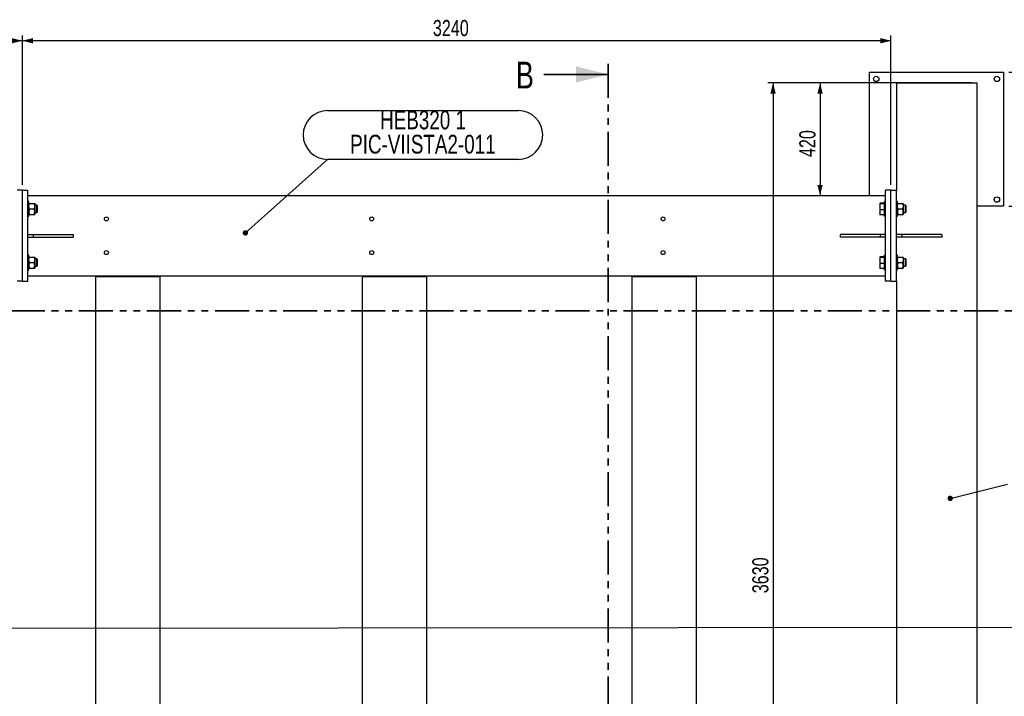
# Model space of a CAD drawing. Header units: millimetres. Extents: x 0 to 841, y 0 to 594.
# Tile 4 of 95: x 337 to 520, y 126 to 252. Entities that reach past the tile are written whole.
import ezdxf

# ---------------------------------------------------------------- set-up
doc = ezdxf.new("R2010")
doc.units = ezdxf.units.MM
doc.linetypes.add('PHANTOM', pattern=[12.7, 6.35, -1.27, 1.27, -1.27, 1.27, -1.27])
doc.layers.add('COTES', color=1, linetype='Continuous')
doc.layers.add('NOTES', color=6, linetype='Continuous')
doc.layers.add('TRAIT-FORT', color=4, linetype='Continuous', lineweight=25)
doc.styles.add('SLDTEXTSTYLE0', font='TXT', dxfattribs={"width": 0.75})
doc.dimstyles.new('SLDDIMSTYLE0', dxfattribs={"dimtxt": 3, "dimasz": 2, "dimexe": 0, "dimexo": 0.0625, "dimgap": 0.75, "dimtad": 1, "dimdec": 0, "dimlfac": 20, "dimrnd": 1e-09, "dimzin": 12, "dimdsep": 46, "dimtxsty": 'SLDTEXTSTYLE0', "dimsah": 1, "dimcen": 0.09, "dimadec": 0, "dimazin": 3, "dimtfac": 1, "dimtdec": 0, "dimtofl": 0, "dimtmove": 0, "dimatfit": 3, "dimfxl": 1, "dimfrac": 2, "dimtolj": 1, "dimtzin": 12, "dimarcsym": 0})
doc.dimstyles.new('SLDDIMSTYLE1', dxfattribs={"dimtxt": 0.18, "dimasz": 1, "dimexe": 0, "dimexo": 0.0625, "dimgap": 0, "dimtad": 0, "dimtih": 1, "dimtoh": 1, "dimdec": 0, "dimrnd": 1e-09, "dimzin": 0, "dimdsep": 46, "dimtxsty": 'Standard', "dimblk1": 'DOT', "dimblk2": 'DOT', "dimsah": 1, "dimcen": 0.09, "dimadec": 0, "dimazin": 0, "dimtfac": 1, "dimtdec": 0, "dimtofl": 0, "dimtmove": 0, "dimatfit": 3, "dimldrblk": 'DOT', "dimfxl": 1, "dimfrac": 2, "dimtolj": 1, "dimtzin": 0, "dimarcsym": 0})

# ---------------------------------------------------------------- blocks, each defined once
blk = doc.blocks.new('_D')
at = {"layer": 'COTES', "color": 1, "transparency": 16777216}
for p, q in [((521.31, 242.6), (573.31, 242.6)), ((572.31, 242.6), (572.31, 56.1)), ((521.31, 56.1), (573.31, 56.1))]:
    blk.add_line(p, q, dxfattribs=at)
for points in [[(572.31, 242.6), (571.81, 240.6), (572.81, 240.6)], [(572.31, 56.1), (572.81, 58.1), (571.81, 58.1)]]:
    blk.add_solid(points, dxfattribs=at)
at = {"layer": 'COTES', "color": 1, "transparency": 16777216, "insert": (568.44, 144.92), "char_height": 3, "attachment_point": 1, "rotation": 90, "style": 'SLDTEXTSTYLE0'}
blk.add_mtext('3730', dxfattribs=at)
blk = doc.blocks.new('_D_3')
at = {"layer": 'COTES', "color": 1, "transparency": 16777216}
for p, q in [((521.31, 242.6), (536.26, 242.6)), ((535.26, 242.6), (535.26, 217.6)), ((521.31, 217.6), (536.26, 217.6))]:
    blk.add_line(p, q, dxfattribs=at)
for points in [[(535.26, 242.6), (534.76, 240.6), (535.76, 240.6)], [(535.26, 217.6), (535.76, 219.6), (534.76, 219.6)]]:
    blk.add_solid(points, dxfattribs=at)
at = {"layer": 'COTES', "color": 1, "transparency": 16777216, "insert": (531.39, 226.78), "char_height": 3, "attachment_point": 1, "rotation": 90, "style": 'SLDTEXTSTYLE0'}
blk.add_mtext('500', dxfattribs=at)
blk = doc.blocks.new('_D_9')
at = {"layer": 'COTES', "color": 1, "transparency": 16777216}
for p, q in [((337.31, 221.6), (337.31, 249.48)), ((499.31, 248.48), (337.31, 248.48)), ((499.31, 221.6), (499.31, 249.48))]:
    blk.add_line(p, q, dxfattribs=at)
for points in [[(337.31, 248.48), (339.31, 247.98), (339.31, 248.98)], [(499.31, 248.48), (497.31, 248.98), (497.31, 247.98)]]:
    blk.add_solid(points, dxfattribs=at)
at = {"layer": 'COTES', "color": 1, "transparency": 16777216, "insert": (413.87, 252.35), "char_height": 3, "attachment_point": 1, "style": 'SLDTEXTSTYLE0'}
blk.add_mtext('3240', dxfattribs=at)
blk = doc.blocks.new('_D_10')
at = {"layer": 'COTES', "color": 1, "transparency": 16777216}
for p, q in [((185.31, 221.6), (185.31, 249.48)), ((337.31, 248.48), (185.31, 248.48)), ((337.31, 221.6), (337.31, 249.48))]:
    blk.add_line(p, q, dxfattribs=at)
for points in [[(185.31, 248.48), (187.31, 247.98), (187.31, 248.98)], [(337.31, 248.48), (335.31, 248.98), (335.31, 247.98)]]:
    blk.add_solid(points, dxfattribs=at)
at = {"layer": 'COTES', "color": 1, "transparency": 16777216, "insert": (256.87, 252.35), "char_height": 3, "attachment_point": 1, "style": 'SLDTEXTSTYLE0'}
blk.add_mtext('3040', dxfattribs=at)
blk = doc.blocks.new('_D_18')
at = {"layer": 'COTES', "color": 1, "transparency": 16777216}
for p, q in [((499.31, 240.6), (485.08, 240.6)), ((486.08, 240.6), (486.08, 219.6))]:
    blk.add_line(p, q, dxfattribs=at)
for points in [[(486.08, 240.6), (485.58, 238.6), (486.58, 238.6)], [(486.08, 219.6), (486.58, 221.6), (485.58, 221.6)]]:
    blk.add_solid(points, dxfattribs=at)
at = {"layer": 'COTES', "color": 1, "transparency": 16777216, "insert": (482.21, 226.78), "char_height": 3, "attachment_point": 1, "rotation": 90, "style": 'SLDTEXTSTYLE0'}
blk.add_mtext('420', dxfattribs=at)
blk = doc.blocks.new('_D_19')
at = {"layer": 'COTES', "color": 1, "transparency": 16777216}
for p, q in [((514.31, 240.6), (476.31, 240.6)), ((477.31, 240.6), (477.31, 59.1)), ((514.31, 59.1), (476.31, 59.1))]:
    blk.add_line(p, q, dxfattribs=at)
for points in [[(477.31, 240.6), (476.81, 238.6), (477.81, 238.6)], [(477.31, 59.1), (477.81, 61.1), (476.81, 61.1)]]:
    blk.add_solid(points, dxfattribs=at)
at = {"layer": 'COTES', "color": 1, "transparency": 16777216, "insert": (473.44, 145.42), "char_height": 3, "attachment_point": 1, "rotation": 90, "style": 'SLDTEXTSTYLE0'}
blk.add_mtext('3630', dxfattribs=at)
blk = doc.blocks.new('SW_NOTE_7')
at = {"layer": 'NOTES', "color": 0}
for p, q in [((0, 9.11), (35.57, 9.11)), ((35.57, 0), (0, 0))]:
    blk.add_line(p, q, dxfattribs=at)
for centre, start, end in [((0, 4.56), 90, 270), ((35.57, 4.56), 270, 90)]:
    blk.add_arc(centre, 4.56, start, end, dxfattribs=at)
at = {"layer": 'NOTES', "color": 0, "char_height": 3.5, "attachment_point": 2, "style": 'SLDTEXTSTYLE0'}
for s, insert in [('HEB320 1', (17.8, 9.11)), ('PIC-VIISTA2-011', (17.77, 4.59))]:
    blk.add_mtext(s, dxfattribs=dict(at, insert=insert))
blk = doc.blocks.new('_Dot')
at = {"color": 0, "linetype": 'ByBlock', "lineweight": -2}
blk.add_line((-0.5, 0), (-1, 0), dxfattribs=at)
at = {"color": 0, "linetype": 'ByBlock', "const_width": 0.5}
blk.add_lwpolyline([(-0.25, 0, 1), (0.25, 0, 1)], format="xyb", close=True, dxfattribs=at)

msp = doc.modelspace()

# ---------------------------------------------------------------- linework, layer by layer
at = {"color": 7, "linetype": 'PHANTOM', "lineweight": 35}
for p, q in [((446.586, 244.193), (446.586, 26.741)), ((531.998, 198.089), (69.851, 198.089))]:
    msp.add_line(p, q, dxfattribs=at)
at = {"color": 7, "linetype": 'Continuous', "lineweight": 35}
msp.add_line((434.586, 242.193), (446.586, 242.193), dxfattribs=at)
msp.add_solid([(446.586, 242.193), (440.586, 243.693), (440.586, 240.693)], dxfattribs=at)
at = {"layer": 'TRAIT-FORT', "color": 4, "linetype": 'Continuous', "lineweight": 25}
for p, q in [((495.308, 219.605), (495.308, 242.605)), ((495.308, 242.605), (520.308, 242.605)), ((520.308, 242.605), (520.308, 217.605)), ((500.308, 240.605), (515.308, 240.605)), ((500.308, 240.605), (500.308, 220.605)), ((515.308, 240.605), (515.308, 59.105)), ((337.308, 220.605), (336.308, 220.605)), ((337.308, 203.605), (337.308, 220.605)), ((337.308, 220.605), (338.308, 220.605)), ((338.308, 203.605), (338.308, 220.605)), ((499.308, 220.605), (498.308, 220.605)), ((498.308, 203.605), (498.308, 220.605)), ((499.308, 203.605), (499.308, 220.605)), ((499.308, 220.605), (500.308, 220.605)), ((500.308, 203.605), (500.308, 220.605)), ((338.308, 219.605), (498.308, 219.605)), ((338.508, 218.48), (338.308, 218.48)), ((338.508, 217.236), (338.508, 218.48)), ((338.508, 215.73), (338.508, 217.236)), ((338.666, 218.13), (339.449, 218.13)), ((338.666, 217.105), (339.449, 217.105)), ((339.608, 218.13), (339.608, 217.617)), ((340.016, 217.78), (339.608, 217.78)), ((339.608, 217.617), (339.608, 216.592)), ((340.108, 217.688), (340.016, 217.78)), ((340.016, 216.481), (340.016, 217.78)), ((340.108, 216.522), (340.108, 217.688)), ((497.261, 218.14), (497.258, 218.13)), ((497.258, 218.13), (497.258, 218.13)), ((497.258, 218.121), (497.258, 217.498)), ((497.258, 217.498), (497.258, 216.481)), ((498.068, 218.198), (497.315, 218.198)), ((498.068, 218.044), (497.315, 218.044)), ((498.068, 216.951), (497.315, 216.951)), ((498.068, 218.044), (498.068, 218.198)), ((498.108, 218.055), (498.068, 218.055)), ((498.068, 216.951), (498.068, 218.044)), ((498.068, 216.012), (498.068, 216.951)), ((498.308, 218.48), (498.108, 218.48)), ((498.108, 217.236), (498.108, 218.48)), ((498.108, 215.73), (498.108, 217.236)), ((500.508, 218.48), (500.308, 218.48)), ((500.508, 217.236), (500.508, 218.48)), ((500.508, 215.73), (500.508, 217.236)), ((500.666, 218.13), (501.449, 218.13)), ((500.666, 217.105), (501.449, 217.105)), ((501.608, 218.13), (501.608, 217.617)), ((502.016, 217.78), (501.608, 217.78)), ((501.608, 217.617), (501.608, 216.592)), ((502.108, 217.688), (502.016, 217.78)), ((502.016, 216.481), (502.016, 217.78)), ((502.108, 216.522), (502.108, 217.688)), ((520.308, 217.605), (515.308, 217.605)), ((338.308, 215.73), (338.508, 215.73)), ((338.666, 216.08), (339.449, 216.08)), ((339.608, 216.592), (339.608, 216.08)), ((339.608, 216.43), (340.016, 216.43)), ((340.016, 216.43), (340.108, 216.522)), ((340.016, 216.43), (340.016, 216.481)), ((497.258, 216.481), (497.258, 216.08)), ((497.258, 216.08), (497.261, 216.07)), ((498.068, 216.012), (497.315, 216.012)), ((498.068, 216.155), (498.108, 216.155)), ((498.108, 215.73), (498.308, 215.73)), ((500.308, 215.73), (500.508, 215.73)), ((500.666, 216.08), (501.449, 216.08)), ((501.608, 216.592), (501.608, 216.08)), ((501.608, 216.43), (502.016, 216.43)), ((502.016, 216.43), (502.108, 216.522)), ((502.016, 216.43), (502.016, 216.481)), ((338.308, 212.355), (339.308, 212.355)), ((338.308, 211.855), (339.308, 211.855)), ((339.308, 212.355), (339.308, 211.855)), ((339.308, 212.355), (346.808, 212.355)), ((339.308, 211.855), (346.808, 211.855)), ((346.808, 212.355), (346.808, 211.855)), ((489.808, 212.355), (489.808, 211.855)), ((497.308, 212.355), (489.808, 212.355)), ((497.308, 211.855), (489.808, 211.855)), ((497.308, 212.355), (497.308, 211.855)), ((498.308, 212.355), (497.308, 212.355)), ((498.308, 211.855), (497.308, 211.855)), ((501.308, 212.355), (500.308, 212.355)), ((501.308, 211.855), (500.308, 211.855)), ((501.308, 212.355), (501.308, 211.855)), ((508.808, 212.355), (501.308, 212.355)), ((508.808, 211.855), (501.308, 211.855)), ((508.808, 212.355), (508.808, 211.855)), ((338.508, 208.48), (338.308, 208.48)), ((338.508, 207.236), (338.508, 208.48)), ((338.666, 208.13), (339.449, 208.13)), ((339.608, 208.13), (339.608, 207.617)), ((340.016, 207.78), (339.608, 207.78)), ((339.608, 207.617), (339.608, 206.592)), ((340.108, 207.688), (340.016, 207.78)), ((340.016, 206.481), (340.016, 207.78)), ((340.108, 206.522), (340.108, 207.688)), ((497.261, 208.14), (497.258, 208.13)), ((497.258, 208.13), (497.258, 208.13)), ((497.258, 208.121), (497.258, 207.498)), ((498.068, 208.198), (497.315, 208.198)), ((498.068, 208.044), (497.315, 208.044)), ((498.068, 208.044), (498.068, 208.198)), ((498.108, 208.055), (498.068, 208.055)), ((498.068, 206.951), (498.068, 208.044)), ((498.308, 208.48), (498.108, 208.48)), ((498.108, 207.236), (498.108, 208.48)), ((500.508, 208.48), (500.308, 208.48)), ((500.508, 207.236), (500.508, 208.48)), ((500.666, 208.13), (501.449, 208.13)), ((501.608, 208.13), (501.608, 207.617)), ((502.016, 207.78), (501.608, 207.78)), ((501.608, 207.617), (501.608, 206.592)), ((502.108, 207.688), (502.016, 207.78)), ((502.016, 206.481), (502.016, 207.78)), ((502.108, 206.522), (502.108, 207.688)), ((338.308, 205.73), (338.508, 205.73)), ((338.508, 205.73), (338.508, 207.236)), ((338.666, 207.105), (339.449, 207.105)), ((338.666, 206.08), (339.449, 206.08)), ((339.608, 206.592), (339.608, 206.08)), ((339.608, 206.43), (340.016, 206.43)), ((340.016, 206.43), (340.108, 206.522)), ((340.016, 206.43), (340.016, 206.481)), ((497.258, 207.498), (497.258, 206.481)), ((497.258, 206.481), (497.258, 206.08)), ((497.258, 206.08), (497.261, 206.07)), ((498.068, 206.951), (497.315, 206.951)), ((498.068, 206.012), (497.315, 206.012)), ((498.068, 206.012), (498.068, 206.951)), ((498.068, 206.155), (498.108, 206.155)), ((498.108, 205.73), (498.108, 207.236)), ((498.108, 205.73), (498.308, 205.73)), ((500.308, 205.73), (500.508, 205.73)), ((500.508, 205.73), (500.508, 207.236)), ((500.666, 207.105), (501.449, 207.105)), ((500.666, 206.08), (501.449, 206.08)), ((501.608, 206.592), (501.608, 206.08)), ((501.608, 206.43), (502.016, 206.43)), ((502.016, 206.43), (502.108, 206.522)), ((502.016, 206.43), (502.016, 206.481)), ((338.308, 204.605), (498.308, 204.605)), ((351.008, 204.505), (351.008, 204.605)), ((351.008, 76.205), (351.008, 204.505)), ((351.008, 204.505), (363.008, 204.505)), ((356.158, 204.605), (356.158, 204.505)), ((356.758, 204.505), (356.758, 204.605)), ((357.258, 204.605), (357.258, 204.505)), ((357.858, 204.605), (357.858, 204.505)), ((363.008, 204.505), (363.008, 204.605)), ((363.008, 76.205), (363.008, 204.505)), ((400.758, 204.505), (400.758, 204.605)), ((400.758, 76.205), (400.758, 204.505)), ((400.758, 204.505), (412.758, 204.505)), ((405.908, 204.605), (405.908, 204.505)), ((406.508, 204.505), (406.508, 204.605)), ((407.008, 204.605), (407.008, 204.505)), ((407.608, 204.605), (407.608, 204.505)), ((412.758, 204.505), (412.758, 204.605)), ((412.758, 76.205), (412.758, 204.505)), ((451.008, 204.505), (451.008, 204.605)), ((451.008, 204.505), (463.008, 204.505)), ((451.008, 76.205), (451.008, 204.505)), ((456.158, 204.605), (456.158, 204.505)), ((456.758, 204.505), (456.758, 204.605)), ((457.258, 204.605), (457.258, 204.505)), ((457.858, 204.605), (457.858, 204.505)), ((463.008, 204.505), (463.008, 204.605)), ((463.008, 76.205), (463.008, 204.505)), ((337.308, 203.605), (336.308, 203.605)), ((337.308, 203.605), (338.308, 203.605)), ((499.308, 203.605), (498.308, 203.605)), ((499.308, 203.605), (500.308, 203.605)), ((500.308, 203.605), (500.308, 77.105))]:
    msp.add_line(p, q, dxfattribs=at)
for centre, radius in [((496.558, 241.355), 0.5), ((519.058, 241.355), 0.5), ((519.058, 218.855), 0.5), ((352.978, 215.255), 0.375), ((402.457, 215.255), 0.375), ((456.808, 215.255), 0.375), ((352.978, 208.955), 0.375), ((402.457, 208.955), 0.375), ((456.808, 208.955), 0.375)]:
    msp.add_circle(centre, radius, dxfattribs=at)
for points, knots in [([(338.508, 217.617), (338.51, 217.662), (338.515, 217.752), (338.55, 217.883), (338.6, 218.01), (338.644, 218.09), (338.666, 218.13)], [0, 0, 0, 0, 0.2495778, 0.5043638, 0.7510468, 1, 1, 1, 1]), ([(338.508, 218.13), (338.511, 218.13), (338.519, 218.13), (338.575, 218.13), (338.634, 218.13), (338.666, 218.13)], [0, 0, 0, 0, 0.3099368, 0.6294346, 1, 1, 1, 1]), ([(338.666, 217.105), (338.629, 217.175), (338.573, 217.282), (338.527, 217.434), (338.51, 217.534), (338.508, 217.596), (338.508, 217.617)], [0, 0, 0, 0, 0.4320452, 0.654349, 0.879653, 1, 1, 1, 1]), ([(338.666, 217.105), (338.629, 217.035), (338.573, 216.928), (338.527, 216.776), (338.51, 216.676), (338.508, 216.614), (338.508, 216.592)], [0, 0, 0, 0, 0.4320452, 0.654349, 0.879653, 1, 1, 1, 1]), ([(339.449, 218.13), (339.486, 218.06), (339.543, 217.953), (339.589, 217.801), (339.606, 217.701), (339.607, 217.639), (339.608, 217.617)], [0, 0, 0, 0, 0.4320452, 0.654349, 0.879653, 1, 1, 1, 1]), ([(339.449, 218.13), (339.481, 218.13), (339.54, 218.13), (339.596, 218.13), (339.604, 218.13), (339.608, 218.13)], [0, 0, 0, 0, 0.3705685, 0.6810757, 1, 1, 1, 1]), ([(339.608, 217.617), (339.605, 217.573), (339.601, 217.483), (339.566, 217.352), (339.515, 217.225), (339.471, 217.145), (339.449, 217.105)], [0, 0, 0, 0, 0.2495778, 0.5043638, 0.7510468, 1, 1, 1, 1]), ([(339.608, 216.592), (339.605, 216.637), (339.601, 216.727), (339.566, 216.858), (339.515, 216.985), (339.471, 217.065), (339.449, 217.105)], [0, 0, 0, 0, 0.2495778, 0.5043638, 0.7510468, 1, 1, 1, 1]), ([(497.258, 218.121), (497.261, 218.134), (497.266, 218.16), (497.299, 218.185), (497.315, 218.198)], [0, 0, 0, 0, 0.4977806, 1, 1, 1, 1]), ([(497.315, 218.044), (497.299, 218.057), (497.266, 218.082), (497.261, 218.108), (497.258, 218.121)], [0, 0, 0, 0, 0.4981128, 1, 1, 1, 1]), ([(497.258, 217.498), (497.261, 217.589), (497.266, 217.772), (497.299, 217.953), (497.315, 218.044)], [0, 0, 0, 0, 0.49778063, 1, 1, 1, 1]), ([(497.315, 216.951), (497.299, 217.041), (497.266, 217.222), (497.261, 217.406), (497.258, 217.498)], [0, 0, 0, 0, 0.4981128, 1, 1, 1, 1]), ([(497.258, 216.481), (497.261, 216.56), (497.266, 216.717), (497.299, 216.873), (497.315, 216.951)], [0, 0, 0, 0, 0.4977806, 1, 1, 1, 1]), ([(500.508, 217.617), (500.51, 217.662), (500.515, 217.752), (500.55, 217.883), (500.6, 218.01), (500.644, 218.09), (500.666, 218.13)], [0, 0, 0, 0, 0.2495778, 0.5043638, 0.7510468, 1, 1, 1, 1]), ([(500.508, 218.13), (500.511, 218.13), (500.519, 218.13), (500.575, 218.13), (500.634, 218.13), (500.666, 218.13)], [0, 0, 0, 0, 0.3099368, 0.6294346, 1, 1, 1, 1]), ([(500.666, 217.105), (500.629, 217.175), (500.573, 217.282), (500.527, 217.434), (500.51, 217.534), (500.508, 217.596), (500.508, 217.617)], [0, 0, 0, 0, 0.4320452, 0.654349, 0.879653, 1, 1, 1, 1]), ([(500.666, 217.105), (500.629, 217.035), (500.573, 216.928), (500.527, 216.776), (500.51, 216.676), (500.508, 216.614), (500.508, 216.592)], [0, 0, 0, 0, 0.4320452, 0.654349, 0.879653, 1, 1, 1, 1]), ([(501.449, 218.13), (501.486, 218.06), (501.543, 217.953), (501.589, 217.801), (501.606, 217.701), (501.607, 217.639), (501.608, 217.617)], [0, 0, 0, 0, 0.4320452, 0.654349, 0.879653, 1, 1, 1, 1]), ([(501.449, 218.13), (501.481, 218.13), (501.54, 218.13), (501.596, 218.13), (501.604, 218.13), (501.608, 218.13)], [0, 0, 0, 0, 0.3705685, 0.6810757, 1, 1, 1, 1]), ([(501.608, 217.617), (501.605, 217.573), (501.601, 217.483), (501.566, 217.352), (501.515, 217.225), (501.471, 217.145), (501.449, 217.105)], [0, 0, 0, 0, 0.2495778, 0.5043638, 0.7510468, 1, 1, 1, 1]), ([(501.608, 216.592), (501.605, 216.637), (501.601, 216.727), (501.566, 216.858), (501.515, 216.985), (501.471, 217.065), (501.449, 217.105)], [0, 0, 0, 0, 0.2495778, 0.5043638, 0.7510468, 1, 1, 1, 1]), ([(338.508, 216.592), (338.51, 216.548), (338.515, 216.458), (338.55, 216.327), (338.6, 216.2), (338.644, 216.12), (338.666, 216.08)], [0, 0, 0, 0, 0.2495778, 0.5043638, 0.7510468, 1, 1, 1, 1]), ([(338.508, 216.08), (338.511, 216.08), (338.519, 216.08), (338.575, 216.08), (338.634, 216.08), (338.666, 216.08)], [0, 0, 0, 0, 0.3099368, 0.6294346, 1, 1, 1, 1]), ([(339.449, 216.08), (339.486, 216.15), (339.543, 216.257), (339.589, 216.409), (339.606, 216.509), (339.607, 216.571), (339.608, 216.592)], [0, 0, 0, 0, 0.4320452, 0.654349, 0.879653, 1, 1, 1, 1]), ([(339.449, 216.08), (339.481, 216.08), (339.54, 216.08), (339.596, 216.08), (339.604, 216.08), (339.608, 216.08)], [0, 0, 0, 0, 0.3705685, 0.6810757, 1, 1, 1, 1]), ([(497.315, 216.012), (497.299, 216.089), (497.266, 216.245), (497.261, 216.402), (497.258, 216.481)], [0, 0, 0, 0, 0.4981128, 1, 1, 1, 1]), ([(497.265, 216.071), (497.267, 216.064), (497.272, 216.044), (497.298, 216.024), (497.315, 216.012)], [0, 0, 0, 0, 0.35088677, 1, 1, 1, 1]), ([(500.508, 216.592), (500.51, 216.548), (500.515, 216.458), (500.55, 216.327), (500.6, 216.2), (500.644, 216.12), (500.666, 216.08)], [0, 0, 0, 0, 0.2495778, 0.5043638, 0.7510468, 1, 1, 1, 1]), ([(500.508, 216.08), (500.511, 216.08), (500.519, 216.08), (500.575, 216.08), (500.634, 216.08), (500.666, 216.08)], [0, 0, 0, 0, 0.3099368, 0.6294346, 1, 1, 1, 1]), ([(501.449, 216.08), (501.486, 216.15), (501.543, 216.257), (501.589, 216.409), (501.606, 216.509), (501.607, 216.571), (501.608, 216.592)], [0, 0, 0, 0, 0.4320452, 0.654349, 0.879653, 1, 1, 1, 1]), ([(501.449, 216.08), (501.481, 216.08), (501.54, 216.08), (501.596, 216.08), (501.604, 216.08), (501.608, 216.08)], [0, 0, 0, 0, 0.3705685, 0.6810757, 1, 1, 1, 1]), ([(338.508, 207.617), (338.51, 207.662), (338.515, 207.752), (338.55, 207.883), (338.6, 208.01), (338.644, 208.09), (338.666, 208.13)], [0, 0, 0, 0, 0.2495778, 0.5043638, 0.7510468, 1, 1, 1, 1]), ([(338.508, 208.13), (338.511, 208.13), (338.519, 208.13), (338.575, 208.13), (338.634, 208.13), (338.666, 208.13)], [0, 0, 0, 0, 0.3099368, 0.6294346, 1, 1, 1, 1]), ([(338.666, 207.105), (338.629, 207.175), (338.573, 207.282), (338.527, 207.434), (338.51, 207.534), (338.508, 207.596), (338.508, 207.617)], [0, 0, 0, 0, 0.4320452, 0.654349, 0.879653, 1, 1, 1, 1]), ([(339.449, 208.13), (339.486, 208.06), (339.543, 207.953), (339.589, 207.801), (339.606, 207.701), (339.607, 207.639), (339.608, 207.617)], [0, 0, 0, 0, 0.4320452, 0.654349, 0.879653, 1, 1, 1, 1]), ([(339.449, 208.13), (339.481, 208.13), (339.54, 208.13), (339.596, 208.13), (339.604, 208.13), (339.608, 208.13)], [0, 0, 0, 0, 0.3705685, 0.6810757, 1, 1, 1, 1]), ([(339.608, 207.617), (339.605, 207.573), (339.601, 207.483), (339.566, 207.352), (339.515, 207.225), (339.471, 207.145), (339.449, 207.105)], [0, 0, 0, 0, 0.2495778, 0.5043638, 0.7510468, 1, 1, 1, 1]), ([(497.258, 208.121), (497.261, 208.134), (497.266, 208.16), (497.299, 208.185), (497.315, 208.198)], [0, 0, 0, 0, 0.4977806, 1, 1, 1, 1]), ([(497.315, 208.044), (497.299, 208.057), (497.266, 208.082), (497.261, 208.108), (497.258, 208.121)], [0, 0, 0, 0, 0.4981128, 1, 1, 1, 1]), ([(497.258, 207.498), (497.261, 207.589), (497.266, 207.772), (497.299, 207.953), (497.315, 208.044)], [0, 0, 0, 0, 0.49778063, 1, 1, 1, 1]), ([(500.508, 207.617), (500.51, 207.662), (500.515, 207.752), (500.55, 207.883), (500.6, 208.01), (500.644, 208.09), (500.666, 208.13)], [0, 0, 0, 0, 0.2495778, 0.5043638, 0.7510468, 1, 1, 1, 1]), ([(500.508, 208.13), (500.511, 208.13), (500.519, 208.13), (500.575, 208.13), (500.634, 208.13), (500.666, 208.13)], [0, 0, 0, 0, 0.3099368, 0.6294346, 1, 1, 1, 1]), ([(500.666, 207.105), (500.629, 207.175), (500.573, 207.282), (500.527, 207.434), (500.51, 207.534), (500.508, 207.596), (500.508, 207.617)], [0, 0, 0, 0, 0.4320452, 0.654349, 0.879653, 1, 1, 1, 1]), ([(501.449, 208.13), (501.486, 208.06), (501.543, 207.953), (501.589, 207.801), (501.606, 207.701), (501.607, 207.639), (501.608, 207.617)], [0, 0, 0, 0, 0.4320452, 0.654349, 0.879653, 1, 1, 1, 1]), ([(501.449, 208.13), (501.481, 208.13), (501.54, 208.13), (501.596, 208.13), (501.604, 208.13), (501.608, 208.13)], [0, 0, 0, 0, 0.3705685, 0.6810757, 1, 1, 1, 1]), ([(501.608, 207.617), (501.605, 207.573), (501.601, 207.483), (501.566, 207.352), (501.515, 207.225), (501.471, 207.145), (501.449, 207.105)], [0, 0, 0, 0, 0.2495778, 0.5043638, 0.7510468, 1, 1, 1, 1]), ([(338.666, 207.105), (338.629, 207.035), (338.573, 206.928), (338.527, 206.776), (338.51, 206.676), (338.508, 206.614), (338.508, 206.592)], [0, 0, 0, 0, 0.4320452, 0.654349, 0.879653, 1, 1, 1, 1]), ([(338.508, 206.592), (338.51, 206.548), (338.515, 206.458), (338.55, 206.327), (338.6, 206.2), (338.644, 206.12), (338.666, 206.08)], [0, 0, 0, 0, 0.2495778, 0.5043638, 0.7510468, 1, 1, 1, 1]), ([(338.508, 206.08), (338.511, 206.08), (338.519, 206.08), (338.575, 206.08), (338.634, 206.08), (338.666, 206.08)], [0, 0, 0, 0, 0.3099368, 0.6294346, 1, 1, 1, 1]), ([(339.608, 206.592), (339.605, 206.637), (339.601, 206.727), (339.566, 206.858), (339.515, 206.985), (339.471, 207.065), (339.449, 207.105)], [0, 0, 0, 0, 0.2495778, 0.5043638, 0.7510468, 1, 1, 1, 1]), ([(339.449, 206.08), (339.486, 206.15), (339.543, 206.257), (339.589, 206.409), (339.606, 206.509), (339.607, 206.571), (339.608, 206.592)], [0, 0, 0, 0, 0.4320452, 0.654349, 0.879653, 1, 1, 1, 1]), ([(339.449, 206.08), (339.481, 206.08), (339.54, 206.08), (339.596, 206.08), (339.604, 206.08), (339.608, 206.08)], [0, 0, 0, 0, 0.3705685, 0.6810757, 1, 1, 1, 1]), ([(497.315, 206.951), (497.299, 207.041), (497.266, 207.222), (497.261, 207.406), (497.258, 207.498)], [0, 0, 0, 0, 0.4981128, 1, 1, 1, 1]), ([(497.258, 206.481), (497.261, 206.56), (497.266, 206.717), (497.299, 206.873), (497.315, 206.951)], [0, 0, 0, 0, 0.4977806, 1, 1, 1, 1]), ([(497.315, 206.012), (497.299, 206.089), (497.266, 206.245), (497.261, 206.402), (497.258, 206.481)], [0, 0, 0, 0, 0.4981128, 1, 1, 1, 1]), ([(497.265, 206.071), (497.267, 206.064), (497.272, 206.044), (497.298, 206.024), (497.315, 206.012)], [0, 0, 0, 0, 0.35088677, 1, 1, 1, 1]), ([(500.666, 207.105), (500.629, 207.035), (500.573, 206.928), (500.527, 206.776), (500.51, 206.676), (500.508, 206.614), (500.508, 206.592)], [0, 0, 0, 0, 0.4320452, 0.654349, 0.879653, 1, 1, 1, 1]), ([(500.508, 206.592), (500.51, 206.548), (500.515, 206.458), (500.55, 206.327), (500.6, 206.2), (500.644, 206.12), (500.666, 206.08)], [0, 0, 0, 0, 0.2495778, 0.5043638, 0.7510468, 1, 1, 1, 1]), ([(500.508, 206.08), (500.511, 206.08), (500.519, 206.08), (500.575, 206.08), (500.634, 206.08), (500.666, 206.08)], [0, 0, 0, 0, 0.3099368, 0.6294346, 1, 1, 1, 1]), ([(501.608, 206.592), (501.605, 206.637), (501.601, 206.727), (501.566, 206.858), (501.515, 206.985), (501.471, 207.065), (501.449, 207.105)], [0, 0, 0, 0, 0.2495778, 0.5043638, 0.7510468, 1, 1, 1, 1]), ([(501.449, 206.08), (501.486, 206.15), (501.543, 206.257), (501.589, 206.409), (501.606, 206.509), (501.607, 206.571), (501.608, 206.592)], [0, 0, 0, 0, 0.4320452, 0.654349, 0.879653, 1, 1, 1, 1]), ([(501.449, 206.08), (501.481, 206.08), (501.54, 206.08), (501.596, 206.08), (501.604, 206.08), (501.608, 206.08)], [0, 0, 0, 0, 0.3705685, 0.6810757, 1, 1, 1, 1])]:
    msp.add_open_spline(points, degree=3, knots=knots, dxfattribs=at)

# ---------------------------------------------------------------- block references
at = {"layer": 'NOTES', "color": 211}
msp.add_blockref('SW_NOTE_7', (394.237, 226.345), dxfattribs=at)

# ---------------------------------------------------------------- texts
at = {"color": 7, "linetype": 'Continuous', "insert": (429.356, 244.574), "char_height": 5, "attachment_point": 1, "style": 'SLDTEXTSTYLE0'}
msp.add_mtext('B', dxfattribs=at)

# ---------------------------------------------------------------- dimensions: what is measured, and where the dimension line sits
at = {"layer": 'COTES', "color": 1}
for base, p1, p2, picture, middle in [((185.308, 248.483), (337.308, 220.605), (185.308, 220.605), '_D_10', (261.308, 248.483)), ((337.308, 248.483), (499.308, 220.605), (337.308, 220.605), '_D_9', (418.308, 248.483))]:
    dim = msp.add_linear_dim(base=base, p1=p1, p2=p2, dimstyle='SLDDIMSTYLE0', dxfattribs=at)
    dim.commit()
    dim.dimension.update_dxf_attribs({"geometry": picture, "text_midpoint": middle, "dimtype": 160})
for base, p1, p2, picture, middle in [((572.308, 56.105), (520.308, 242.605), (520.308, 56.105), '_D', (572.308, 149.355)), ((535.257, 217.605), (520.308, 242.605), (520.308, 217.605), '_D_3', (535.257, 230.105)), ((477.308, 59.105), (515.308, 240.605), (515.308, 59.105), '_D_19', (477.308, 149.855)), ((486.077, 219.605), (500.308, 240.605), (498.308, 219.605), '_D_18', (486.077, 230.105))]:
    dim = msp.add_linear_dim(base=base, p1=p1, p2=p2, angle=90, dimstyle='SLDDIMSTYLE0', dxfattribs=at)
    dim.commit()
    dim.dimension.update_dxf_attribs({"geometry": picture, "text_midpoint": middle, "dimtype": 160})

# ---------------------------------------------------------------- leaders
at = {"layer": 'NOTES', "color": 211}
for points in [[(378.91, 212.637), (394.237, 226.345)], [(510.357, 163.114), (521.021, 165.752)], [(315.778, 138.925), (523.216, 139.078)]]:
    msp.add_leader(points, dimstyle='SLDDIMSTYLE1', dxfattribs=at)

doc.saveas('drawing.dxf')
